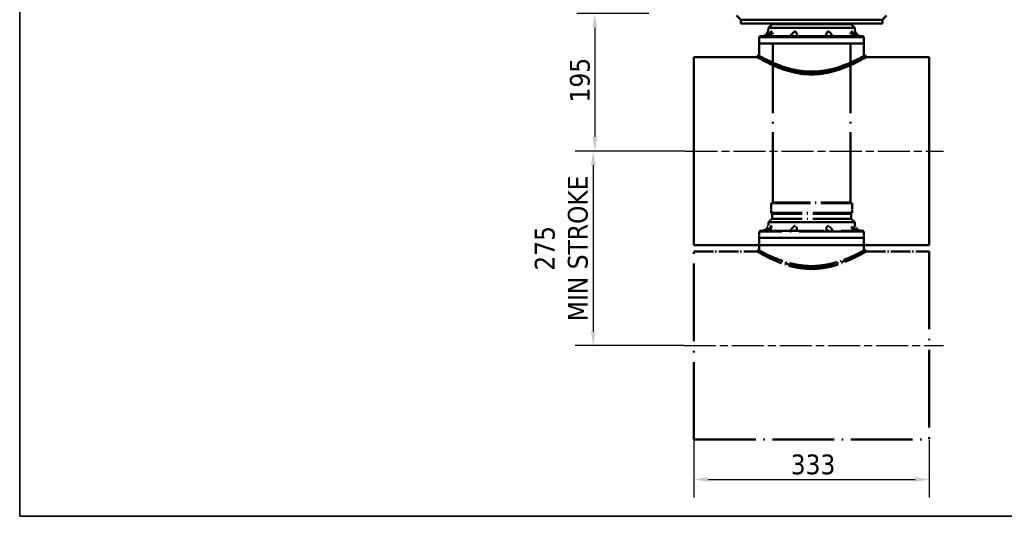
# Model space of a CAD drawing. Header units: millimetres. Extents: x 40 to 4804, y -323 to 2338.
# Tile 1 of 36: x 40 to 1432, y 40 to 742. Entities that reach past the tile are written whole.
import ezdxf

# ---------------------------------------------------------------- set-up
doc = ezdxf.new("R2010")
doc.units = ezdxf.units.MM
doc.header["$LTSCALE"] = 8
doc.linetypes.add('CHAIN', pattern=[0.3543, 0.2362, -0.0295, 0.0591, -0.0295])
doc.linetypes.add('LONG_DASH_DOTTED', pattern=[0.61, 0.48, -0.06, 0.01, -0.06])
for name, color, linetype, lineweight in [('Border (ISO)', 7, 'Continuous', 70), ('Centerline (ISO)', 7, 'Continuous', 25), ('Dimension (ISO)', 7, 'Continuous', 25), ('Overlay (ISO)', 7, 'LONG_DASH_DOTTED', 50), ('Visible (ISO)', 7, 'Continuous', 50)]:
    doc.layers.add(name, color=color, linetype=linetype, lineweight=lineweight)
doc.styles.add('Note Text (ISO)', font='tahoma.ttf')
doc.dimstyles.new('Default (ISO)', dxfattribs={"dimscale": 8, "dimtxt": 3.5, "dimasz": 2.5, "dimexe": 3.175, "dimexo": 0, "dimgap": 0.762, "dimtad": 1, "dimtoh": 1, "dimrnd": 1e-08, "dimzin": 0, "dimtxsty": 'Note Text (ISO)', "dimcen": 0.09, "dimdle": 10, "dimclrd": 256, "dimclre": 256, "dimclrt": 256, "dimazin": 0, "dimtfac": 1.001486, "dimtmove": 0, "dimatfit": 3, "dimfxl": 1, "dimtolj": 1, "dimtzin": 0, "dimlwd": -1, "dimlwe": -1, "dimarcsym": 0})

# ---------------------------------------------------------------- blocks, each defined once
blk = doc.blocks.new('*D47')
at = {"layer": 'Defpoints', "color": 0, "transparency": 16777216}
for p in [(929.6, 751.1), (853.1, 556.5), (981.1, 556.5)]:
    blk.add_point(p, dxfattribs=at)
at = {"layer": 'Dimension (ISO)', "transparency": 16777216}
for p, q in [((929.6, 751.1), (827.7, 751.1)), ((853.1, 731.1), (853.1, 576.5)), ((981.1, 556.5), (827.7, 556.5))]:
    blk.add_line(p, q, dxfattribs=at)
for points in [[(849.8, 731.1), (856.4, 731.1), (853.1, 751.1)], [(849.8, 576.5), (856.4, 576.5), (853.1, 556.5)]]:
    blk.add_solid(points, dxfattribs=at)
at = {"layer": 'Dimension (ISO)', "transparency": 16777216, "insert": (817.9, 625.4), "char_height": 28, "attachment_point": 1, "rotation": 90, "style": 'Note Text (ISO)'}
blk.add_mtext('\\A1;195', dxfattribs=at)
blk = doc.blocks.new('*D48')
at = {"layer": 'Defpoints', "color": 0, "transparency": 16777216}
for p in [(981.1, 556.5), (850.8, 281.5), (978.8, 281.5)]:
    blk.add_point(p, dxfattribs=at)
at = {"layer": 'Dimension (ISO)', "transparency": 16777216}
for p, q in [((981.1, 556.5), (825.4, 556.5)), ((850.8, 536.5), (850.8, 301.5)), ((978.8, 281.5), (825.4, 281.5))]:
    blk.add_line(p, q, dxfattribs=at)
for points in [[(847.5, 536.5), (854.1, 536.5), (850.8, 556.5)], [(847.5, 301.5), (854.1, 301.5), (850.8, 281.5)]]:
    blk.add_solid(points, dxfattribs=at)
at = {"layer": 'Dimension (ISO)', "transparency": 16777216, "insert": (768.3, 419), "char_height": 28, "attachment_point": 2, "rotation": 90, "style": 'Note Text (ISO)'}
blk.add_mtext('\\A1;\\fTahoma|b0|i0;275\\P\\fTahoma|b0|i0;MIN STROKE', dxfattribs=at)
blk = doc.blocks.new('*D49')
at = {"layer": 'Defpoints', "color": 0, "transparency": 16777216}
for p in [(993.3, 148.5), (1325.9, 148.5), (1325.9, 92.1)]:
    blk.add_point(p, dxfattribs=at)
at = {"layer": 'Dimension (ISO)', "transparency": 16777216}
for p, q in [((993.3, 148.5), (993.3, 66.7)), ((1325.9, 148.5), (1325.9, 66.7)), ((1013.3, 92.1), (1305.9, 92.1))]:
    blk.add_line(p, q, dxfattribs=at)
for points in [[(1013.3, 95.5), (1013.3, 88.8), (993.3, 92.1)], [(1305.9, 95.5), (1305.9, 88.8), (1325.9, 92.1)]]:
    blk.add_solid(points, dxfattribs=at)
at = {"layer": 'Dimension (ISO)', "transparency": 16777216, "insert": (1130.1, 127.4), "char_height": 28, "attachment_point": 1, "style": 'Note Text (ISO)'}
blk.add_mtext('\\A1;333', dxfattribs=at)
blk = doc.blocks.new('Borders OMS Border')
at = {"layer": 'Border (ISO)', "linetype": 'Continuous', "lineweight": 35}
for p, q in [((5, 5), (5, 292)), ((415, 5), (5, 5))]:
    blk.add_line(p, q, dxfattribs=at)

msp = doc.modelspace()

# ---------------------------------------------------------------- linework, layer by layer
at = {"layer": 'Centerline (ISO)', "linetype": 'CHAIN', "ltscale": 23.990969}
for p, q in [((981.115, 556.508), (1345.918, 556.508)), ((978.807, 281.508), (1345.918, 281.508))]:
    msp.add_line(p, q, dxfattribs=at)
at = {"layer": 'Overlay (ISO)', "ltscale": 0.684462}
for p, q in [((1059.618, 742.408), (1053.618, 748.408)), ((1259.618, 742.408), (1265.618, 748.408))]:
    msp.add_line(p, q, dxfattribs=at)
at = {"layer": 'Overlay (ISO)', "ltscale": 21.458965}
for p, q in [((1259.618, 742.408), (1059.618, 742.408)), ((1259.618, 736.908), (1059.618, 736.908))]:
    msp.add_line(p, q, dxfattribs=at)
at = {"layer": 'Overlay (ISO)', "ltscale": 0.44362}
for p, q in [((1059.618, 736.908), (1059.618, 742.408)), ((1259.618, 736.908), (1259.618, 742.408))]:
    msp.add_line(p, q, dxfattribs=at)
at = {"layer": 'Overlay (ISO)', "ltscale": 0.044957}
for p, q in [((1103.379, 736.358), (1103.282, 736.908)), ((1215.857, 736.358), (1215.954, 736.908))]:
    msp.add_line(p, q, dxfattribs=at)
at = {"layer": 'Overlay (ISO)', "ltscale": 14.25375}
msp.add_line((1103.379, 736.358), (1215.857, 736.358), dxfattribs=at)
at = {"layer": 'Overlay (ISO)', "ltscale": 25.865778}
for p, q in [((1104.618, 483.908), (1104.618, 736.358)), ((1214.618, 483.908), (1214.618, 736.358))]:
    msp.add_line(p, q, dxfattribs=at)
at = {"layer": 'Overlay (ISO)', "ltscale": 14.484702}
for p, q in [((1102.468, 482.908), (1216.768, 482.908)), ((1216.768, 469.058), (1102.468, 469.058))]:
    msp.add_line(p, q, dxfattribs=at)
at = {"layer": 'Overlay (ISO)', "ltscale": 1.117268}
for p, q in [((1102.468, 469.058), (1102.468, 482.908)), ((1216.768, 469.058), (1216.768, 482.908))]:
    msp.add_line(p, q, dxfattribs=at)
at = {"layer": 'Overlay (ISO)', "ltscale": 0.113994}
for p, q in [((1104.618, 483.908), (1103.618, 482.908)), ((1214.618, 483.908), (1215.618, 482.908)), ((1086.618, 443.908), (1085.618, 442.908)), ((1232.618, 443.908), (1233.618, 442.908))]:
    msp.add_line(p, q, dxfattribs=at)
at = {"layer": 'Overlay (ISO)', "ltscale": 13.939779}
msp.add_line((1104.618, 483.908), (1214.618, 483.908), dxfattribs=at)
at = {"layer": 'Overlay (ISO)', "ltscale": 0.570368}
for p, q in [((1103.618, 460.908), (1098.618, 455.908)), ((1215.618, 460.908), (1220.618, 455.908))]:
    msp.add_line(p, q, dxfattribs=at)
at = {"layer": 'Overlay (ISO)', "ltscale": 0.131108}
for p, q in [((1103.618, 467.908), (1102.468, 469.058)), ((1215.618, 467.908), (1216.768, 469.058))]:
    msp.add_line(p, q, dxfattribs=at)
at = {"layer": 'Overlay (ISO)', "ltscale": 14.193232}
for p, q in [((1215.618, 467.908), (1103.618, 467.908)), ((1215.618, 460.908), (1103.618, 460.908))]:
    msp.add_line(p, q, dxfattribs=at)
at = {"layer": 'Overlay (ISO)', "ltscale": 0.564635}
for p, q in [((1103.618, 460.908), (1103.618, 467.908)), ((1215.618, 460.908), (1215.618, 467.908))]:
    msp.add_line(p, q, dxfattribs=at)
at = {"layer": 'Overlay (ISO)', "ltscale": 19.634954}
for p, q in [((1098.618, 455.908), (1220.618, 455.908)), ((1220.618, 455.908), (1098.618, 455.908))]:
    msp.add_line(p, q, dxfattribs=at)
at = {"layer": 'Overlay (ISO)', "ltscale": 0.161253}
for p, q in [((1098.618, 453.908), (1098.618, 455.908)), ((1220.618, 453.908), (1220.618, 455.908))]:
    msp.add_line(p, q, dxfattribs=at)
at = {"layer": 'Overlay (ISO)', "ltscale": 0.725987}
for p, q in [((1085.618, 433.908), (1085.618, 442.908)), ((1233.618, 433.908), (1233.618, 442.908))]:
    msp.add_line(p, q, dxfattribs=at)
at = {"layer": 'Overlay (ISO)', "ltscale": 23.819452}
for p, q in [((1233.618, 442.908), (1085.618, 442.908)), ((1233.618, 433.908), (1085.618, 433.908)), ((1085.618, 433.908), (1233.618, 433.908))]:
    msp.add_line(p, q, dxfattribs=at)
at = {"layer": 'Overlay (ISO)', "ltscale": 1.43594}
for p, q in [((1085.618, 416.108), (1085.618, 433.908)), ((1233.618, 416.108), (1233.618, 433.908))]:
    msp.add_line(p, q, dxfattribs=at)
at = {"layer": 'Overlay (ISO)', "ltscale": 23.497568}
msp.add_line((1086.618, 443.908), (1232.618, 443.908), dxfattribs=at)
at = {"layer": 'Overlay (ISO)', "ltscale": 28.540424}
for p, q in [((993.318, 148.508), (993.318, 414.508)), ((1325.918, 414.508), (1325.918, 148.508))]:
    msp.add_line(p, q, dxfattribs=at)
at = {"layer": 'Overlay (ISO)', "ltscale": 7.204302}
for p, q in [((993.318, 414.508), (1082.618, 414.508)), ((1236.618, 414.508), (1325.918, 414.508))]:
    msp.add_line(p, q, dxfattribs=at)
at = {"layer": 'Overlay (ISO)', "ltscale": 0.128982}
for p, q in [((1082.618, 414.508), (1082.618, 416.108)), ((1236.618, 414.508), (1236.618, 416.108))]:
    msp.add_line(p, q, dxfattribs=at)
at = {"layer": 'Overlay (ISO)', "ltscale": 0.241929}
for p, q in [((1082.618, 416.108), (1085.618, 416.108)), ((1233.618, 416.108), (1236.618, 416.108))]:
    msp.add_line(p, q, dxfattribs=at)
at = {"layer": 'Overlay (ISO)', "ltscale": 22.718578}
msp.add_line((993.318, 148.508), (1325.918, 148.508), dxfattribs=at)
at = {"layer": 'Overlay (ISO)', "ltscale": 1.267162}
for centre, start, end in [((1088.618, 453.908), 270, 0), ((1230.618, 453.908), 180, 270)]:
    msp.add_arc(centre, 10, start, end, dxfattribs=at)
at = {"layer": 'Overlay (ISO)', "ltscale": 2.648008}
for points in [[(1094.485, 443.921), (1094.361, 443.921), (1094.269, 443.922), (1094.153, 443.93), (1094.132, 443.936), (1094.169, 443.967), (1094.289, 444), (1094.71, 444.132), (1095.024, 444.236), (1095.713, 444.522), (1096.06, 444.684), (1096.786, 445.074), (1097.155, 445.297), (1098.021, 445.881), (1098.507, 446.259), (1099.812, 447.403), (1100.523, 448.199), (1101.492, 449.394), (1101.833, 449.857), (1102.241, 450.362), (1102.381, 450.525), (1102.593, 450.71), (1102.673, 450.762), (1102.823, 450.797), (1102.886, 450.777), (1102.995, 450.671), (1103.049, 450.571), (1103.169, 450.045), (1103.163, 449.478), (1102.888, 448.148), (1102.562, 447.326), (1101.679, 446.188), (1101.309, 445.824), (1100.545, 445.256), (1100.179, 445.039), (1099.369, 444.654), (1098.93, 444.496), (1097.941, 444.22), (1097.404, 444.123), (1096.36, 443.99), (1095.874, 443.959), (1095.04, 443.924), (1094.709, 443.921), (1094.485, 443.921)], [(1186.597, 443.921), (1186.298, 443.921), (1185.986, 443.922), (1185.337, 443.93), (1185.007, 443.936), (1184.143, 443.967), (1183.622, 444), (1182.612, 444.132), (1182.146, 444.236), (1181.429, 444.522), (1181.166, 444.684), (1180.755, 445.074), (1180.611, 445.297), (1180.388, 445.881), (1180.354, 446.259), (1180.447, 447.403), (1180.735, 448.199), (1181.357, 449.394), (1181.674, 449.857), (1182.165, 450.362), (1182.358, 450.525), (1182.714, 450.71), (1182.867, 450.762), (1183.2, 450.797), (1183.368, 450.777), (1183.719, 450.671), (1183.93, 450.571), (1184.7, 450.045), (1185.268, 449.478), (1186.519, 448.148), (1187.247, 447.326), (1188.227, 446.188), (1188.533, 445.824), (1188.971, 445.256), (1189.124, 445.039), (1189.337, 444.654), (1189.388, 444.496), (1189.353, 444.22), (1189.236, 444.123), (1188.798, 443.99), (1188.469, 443.959), (1187.639, 443.924), (1187.139, 443.921), (1186.597, 443.921)]]:
    msp.add_open_spline(points, degree=3, knots=[-3.6974422, -3.6974422, -3.6974422, -3.6974422, -3.60023645, -3.60023645, -3.49975316, -3.49975316, -3.33382442, -3.33382442, -3.15116453, -3.15116453, -2.99841145, -2.99841145, -2.84560612, -2.84560612, -2.63491949, -2.63491949, -2.23955978, -2.23955978, -1.93688347, -1.93688347, -1.78124542, -1.78124542, -1.67556782, -1.67556782, -1.56500681, -1.56500681, -1.44354057, -1.44354057, -1.1956107, -1.1956107, -0.90522947, -0.90522947, -0.75014686, -0.75014686, -0.62972565, -0.62972565, -0.50113606, -0.50113606, -0.34431084, -0.34431084, -0.17598146, -0.17598146, 0, 0, 0, 0], dxfattribs=at)
at = {"layer": 'Overlay (ISO)', "ltscale": 2.648001}
msp.add_open_spline([(1132.639, 443.921), (1132.172, 443.921), (1131.741, 443.924), (1130.952, 443.948), (1130.618, 443.971), (1130.127, 444.068), (1129.974, 444.142), (1129.834, 444.369), (1129.852, 444.52), (1130.02, 444.896), (1130.162, 445.112), (1130.576, 445.669), (1130.87, 446.023), (1131.736, 447.037), (1132.367, 447.753), (1133.574, 449.07), (1134.117, 449.636), (1134.832, 450.246), (1135.093, 450.444), (1135.523, 450.67), (1135.694, 450.736), (1136.04, 450.797), (1136.202, 450.79), (1136.532, 450.71), (1136.714, 450.626), (1137.283, 450.206), (1137.63, 449.762), (1138.353, 448.567), (1138.728, 447.659), (1138.89, 446.364), (1138.863, 445.943), (1138.633, 445.302), (1138.476, 445.063), (1138.034, 444.655), (1137.751, 444.493), (1137.018, 444.217), (1136.56, 444.122), (1135.519, 443.99), (1134.942, 443.959), (1133.766, 443.924), (1133.179, 443.921), (1132.639, 443.921)], degree=3, knots=[-3.57045515, -3.57045515, -3.57045515, -3.57045515, -3.41880942, -3.41880942, -3.25288901, -3.25288901, -3.08877611, -3.08877611, -2.92244879, -2.92244879, -2.76365321, -2.76365321, -2.55823176, -2.55823176, -2.21074862, -2.21074862, -1.89931475, -1.89931475, -1.74427079, -1.74427079, -1.646353, -1.646353, -1.54916999, -1.54916999, -1.44209579, -1.44209579, -1.23292304, -1.23292304, -0.92295151, -0.92295151, -0.75316529, -0.75316529, -0.62557588, -0.62557588, -0.49538553, -0.49538553, -0.34257452, -0.34257452, -0.17534504, -0.17534504, 0, 0, 0, 0], dxfattribs=at)
at = {"layer": 'Overlay (ISO)', "ltscale": 2.648004}
msp.add_open_spline([(1224.752, 443.921), (1224.596, 443.921), (1224.389, 443.923), (1223.873, 443.937), (1223.563, 443.949), (1222.803, 444.002), (1222.344, 444.049), (1221.319, 444.218), (1220.767, 444.349), (1219.868, 444.66), (1219.521, 444.809), (1218.887, 445.142), (1218.602, 445.321), (1217.998, 445.773), (1217.699, 446.054), (1216.964, 446.901), (1216.627, 447.512), (1216.157, 448.828), (1216.08, 449.486), (1216.103, 450.178), (1216.134, 450.4), (1216.232, 450.65), (1216.28, 450.723), (1216.401, 450.794), (1216.468, 450.794), (1216.63, 450.723), (1216.731, 450.644), (1217.031, 450.329), (1217.227, 450.076), (1217.935, 449.158), (1218.645, 448.232), (1220.034, 446.853), (1220.555, 446.397), (1221.421, 445.74), (1221.754, 445.51), (1222.376, 445.12), (1222.662, 444.957), (1223.273, 444.638), (1223.586, 444.495), (1224.245, 444.224), (1224.549, 444.124), (1224.981, 443.99), (1225.092, 443.959), (1225.096, 443.924), (1224.977, 443.921), (1224.752, 443.921)], degree=3, knots=[-3.58153118, -3.58153118, -3.58153118, -3.58153118, -3.45935815, -3.45935815, -3.32986865, -3.32986865, -3.17093852, -3.17093852, -2.98887846, -2.98887846, -2.86310907, -2.86310907, -2.74251783, -2.74251783, -2.58157662, -2.58157662, -2.28006423, -2.28006423, -1.92962489, -1.92962489, -1.76326623, -1.76326623, -1.66360456, -1.66360456, -1.56841054, -1.56841054, -1.46402366, -1.46402366, -1.32410356, -1.32410356, -0.99946146, -0.99946146, -0.8250514, -0.8250514, -0.71788479, -0.71788479, -0.6224716, -0.6224716, -0.50514429, -0.50514429, -0.34463412, -0.34463412, -0.17656295, -0.17656295, 0, 0, 0, 0], dxfattribs=at)
at = {"layer": 'Overlay (ISO)', "ltscale": 9.994379}
for points, knots in [([(1159.618, 391.908), (1154.635, 391.908), (1149.537, 392.256), (1139.489, 393.618), (1134.539, 394.629), (1125.107, 397.087), (1120.616, 398.531), (1112.33, 401.547), (1108.534, 403.117), (1101.825, 406.084), (1098.664, 407.594), (1093.051, 410.401), (1090.6, 411.696), (1086.632, 413.842), (1085.112, 414.695), (1083.105, 415.828), (1082.618, 416.108), (1082.618, 416.108)], [0, 0, 0, 0, 1.4948679, 1.4948679, 2.98973581, 2.98973581, 4.48460371, 4.48460371, 5.97947162, 5.97947162, 7.46668822, 7.46668822, 8.95390483, 8.95390483, 10.44112144, 10.44112144, 11.92833804, 11.92833804, 11.92833804, 11.92833804]), ([(1236.618, 416.108), (1236.618, 416.108), (1236.132, 415.828), (1234.124, 414.695), (1232.604, 413.842), (1228.636, 411.696), (1226.185, 410.401), (1220.572, 407.594), (1217.411, 406.084), (1210.702, 403.117), (1206.906, 401.547), (1198.62, 398.531), (1194.129, 397.087), (1184.697, 394.629), (1179.747, 393.618), (1169.699, 392.256), (1164.601, 391.908), (1159.618, 391.908)], [35.78501412, 35.78501412, 35.78501412, 35.78501412, 37.27223073, 37.27223073, 38.75944733, 38.75944733, 40.24666394, 40.24666394, 41.73388054, 41.73388054, 43.22874845, 43.22874845, 44.72361635, 44.72361635, 46.21848426, 46.21848426, 47.71335216, 47.71335216, 47.71335216, 47.71335216])]:
    msp.add_open_spline(points, degree=3, knots=knots, dxfattribs=at)
at = {"layer": 'Overlay (ISO)', "ltscale": 10.001276}
for points, knots in [([(1082.618, 414.508), (1082.618, 414.508), (1083.105, 414.224), (1085.114, 413.076), (1086.635, 412.213), (1090.604, 410.039), (1093.056, 408.727), (1098.667, 405.883), (1101.827, 404.353), (1108.532, 401.344), (1112.327, 399.752), (1120.61, 396.69), (1125.099, 395.222), (1134.529, 392.723), (1139.479, 391.693), (1149.529, 390.306), (1154.63, 389.952), (1159.618, 389.952)], [35.81409196, 35.81409196, 35.81409196, 35.81409196, 37.30228943, 37.30228943, 38.79048689, 38.79048689, 40.27868435, 40.27868435, 41.76688181, 41.76688181, 43.26319201, 43.26319201, 44.75950221, 44.75950221, 46.25581242, 46.25581242, 47.75212262, 47.75212262, 47.75212262, 47.75212262]), ([(1159.618, 389.952), (1164.606, 389.952), (1169.707, 390.306), (1179.757, 391.693), (1184.707, 392.723), (1194.137, 395.222), (1198.626, 396.69), (1206.909, 399.752), (1210.704, 401.344), (1217.409, 404.353), (1220.569, 405.883), (1226.18, 408.727), (1228.632, 410.039), (1232.601, 412.213), (1234.122, 413.076), (1236.131, 414.224), (1236.618, 414.508), (1236.618, 414.508)], [0, 0, 0, 0, 1.4963102, 1.4963102, 2.99262041, 2.99262041, 4.48893061, 4.48893061, 5.98524081, 5.98524081, 7.47343827, 7.47343827, 8.96163573, 8.96163573, 10.44983319, 10.44983319, 11.93803065, 11.93803065, 11.93803065, 11.93803065])]:
    msp.add_open_spline(points, degree=3, knots=knots, dxfattribs=at)
at = {"layer": 'Overlay (ISO)', "ltscale": 9.584495}
for points, knots in [([(1085.618, 416.108), (1085.618, 416.108), (1086.084, 415.85), (1088.008, 414.807), (1089.466, 414.022), (1093.276, 412.044), (1095.632, 410.852), (1101.029, 408.269), (1104.071, 406.88), (1110.527, 404.156), (1114.18, 402.718), (1122.154, 399.959), (1126.475, 398.642), (1135.545, 396.405), (1140.303, 395.487), (1149.952, 394.254), (1154.843, 393.941), (1159.618, 393.941)], [34.30463776, 34.30463776, 34.30463776, 34.30463776, 35.73096405, 35.73096405, 37.15729035, 37.15729035, 38.58361664, 38.58361664, 40.00994294, 40.00994294, 41.44233646, 41.44233646, 42.87472998, 42.87472998, 44.30712349, 44.30712349, 45.73951701, 45.73951701, 45.73951701, 45.73951701]), ([(1159.618, 393.941), (1164.393, 393.941), (1169.284, 394.254), (1178.933, 395.487), (1183.691, 396.405), (1192.761, 398.642), (1197.082, 399.959), (1205.056, 402.718), (1208.709, 404.156), (1215.165, 406.88), (1218.207, 408.269), (1223.605, 410.852), (1225.96, 412.044), (1229.77, 414.022), (1231.228, 414.807), (1233.152, 415.85), (1233.618, 416.108), (1233.618, 416.108)], [0, 0, 0, 0, 1.43239352, 1.43239352, 2.86478704, 2.86478704, 4.29718056, 4.29718056, 5.72957408, 5.72957408, 7.15590037, 7.15590037, 8.58222666, 8.58222666, 10.00855296, 10.00855296, 11.43487925, 11.43487925, 11.43487925, 11.43487925])]:
    msp.add_open_spline(points, degree=3, knots=knots, dxfattribs=at)
at = {"layer": 'Visible (ISO)'}
for p, q in [((1059.618, 742.408), (1053.618, 748.408)), ((1259.618, 742.408), (1059.618, 742.408)), ((1059.618, 736.908), (1059.618, 742.408)), ((1259.618, 742.408), (1265.618, 748.408)), ((1259.618, 736.908), (1259.618, 742.408)), ((1259.618, 736.908), (1059.618, 736.908)), ((1103.618, 735.908), (1098.618, 730.908)), ((1098.618, 730.908), (1220.618, 730.908)), ((1098.618, 728.908), (1098.618, 730.908)), ((1220.618, 730.908), (1098.618, 730.908)), ((1103.379, 736.358), (1103.282, 736.908)), ((1103.379, 736.358), (1215.857, 736.358)), ((1103.618, 735.908), (1103.618, 736.358)), ((1215.618, 735.908), (1103.618, 735.908)), ((1215.618, 735.908), (1215.618, 736.358)), ((1215.618, 735.908), (1220.618, 730.908)), ((1215.857, 736.358), (1215.954, 736.908)), ((1220.618, 728.908), (1220.618, 730.908)), ((1086.618, 718.908), (1085.618, 717.908)), ((1085.618, 708.908), (1085.618, 717.908)), ((1233.618, 717.908), (1085.618, 717.908)), ((1086.618, 718.908), (1232.618, 718.908)), ((1232.618, 718.908), (1233.618, 717.908)), ((1233.618, 708.908), (1233.618, 717.908)), ((1233.618, 708.908), (1085.618, 708.908)), ((1085.618, 708.908), (1233.618, 708.908)), ((1085.618, 691.108), (1085.618, 708.908)), ((1233.618, 691.108), (1233.618, 708.908)), ((993.318, 423.508), (993.318, 689.508)), ((993.318, 689.508), (1082.618, 689.508)), ((1082.618, 689.508), (1082.618, 691.108)), ((1082.618, 691.108), (1085.618, 691.108)), ((1233.618, 691.108), (1236.618, 691.108)), ((1236.618, 689.508), (1236.618, 691.108)), ((1236.618, 689.508), (1325.918, 689.508)), ((1325.918, 689.508), (1325.918, 423.508)), ((993.318, 423.508), (1325.918, 423.508))]:
    msp.add_line(p, q, dxfattribs=at)
for centre, start, end in [((1088.618, 728.908), 270, 0), ((1230.618, 728.908), 180, 270)]:
    msp.add_arc(centre, 10, start, end, dxfattribs=at)
for points, knots in [([(1094.485, 718.921), (1094.361, 718.921), (1094.269, 718.922), (1094.153, 718.93), (1094.132, 718.936), (1094.169, 718.967), (1094.289, 719), (1094.71, 719.132), (1095.024, 719.236), (1095.713, 719.522), (1096.06, 719.684), (1096.786, 720.074), (1097.155, 720.297), (1098.021, 720.881), (1098.507, 721.259), (1099.812, 722.403), (1100.523, 723.199), (1101.492, 724.394), (1101.833, 724.857), (1102.241, 725.362), (1102.381, 725.525), (1102.593, 725.71), (1102.673, 725.762), (1102.823, 725.797), (1102.886, 725.777), (1102.995, 725.671), (1103.049, 725.571), (1103.169, 725.045), (1103.163, 724.478), (1102.888, 723.148), (1102.562, 722.326), (1101.679, 721.188), (1101.309, 720.824), (1100.545, 720.256), (1100.179, 720.039), (1099.369, 719.654), (1098.93, 719.496), (1097.941, 719.22), (1097.404, 719.123), (1096.36, 718.99), (1095.874, 718.959), (1095.04, 718.924), (1094.709, 718.921), (1094.485, 718.921)], [-3.6974422, -3.6974422, -3.6974422, -3.6974422, -3.60023645, -3.60023645, -3.49975316, -3.49975316, -3.33382442, -3.33382442, -3.15116453, -3.15116453, -2.99841145, -2.99841145, -2.84560612, -2.84560612, -2.63491949, -2.63491949, -2.23955978, -2.23955978, -1.93688347, -1.93688347, -1.78124542, -1.78124542, -1.67556782, -1.67556782, -1.56500681, -1.56500681, -1.44354057, -1.44354057, -1.1956107, -1.1956107, -0.90522947, -0.90522947, -0.75014686, -0.75014686, -0.62972565, -0.62972565, -0.50113606, -0.50113606, -0.34431084, -0.34431084, -0.17598146, -0.17598146, 0, 0, 0, 0]), ([(1132.639, 718.921), (1132.172, 718.921), (1131.741, 718.924), (1130.952, 718.948), (1130.618, 718.971), (1130.127, 719.068), (1129.974, 719.142), (1129.834, 719.369), (1129.852, 719.52), (1130.02, 719.896), (1130.162, 720.112), (1130.576, 720.669), (1130.87, 721.023), (1131.736, 722.037), (1132.367, 722.753), (1133.574, 724.07), (1134.117, 724.636), (1134.832, 725.246), (1135.093, 725.444), (1135.523, 725.67), (1135.694, 725.736), (1136.04, 725.797), (1136.202, 725.79), (1136.532, 725.71), (1136.714, 725.626), (1137.283, 725.206), (1137.63, 724.762), (1138.353, 723.567), (1138.728, 722.659), (1138.89, 721.364), (1138.863, 720.943), (1138.633, 720.302), (1138.476, 720.063), (1138.034, 719.655), (1137.751, 719.493), (1137.018, 719.217), (1136.56, 719.122), (1135.519, 718.99), (1134.942, 718.959), (1133.766, 718.924), (1133.179, 718.921), (1132.639, 718.921)], [-3.57045515, -3.57045515, -3.57045515, -3.57045515, -3.41880942, -3.41880942, -3.25288901, -3.25288901, -3.08877611, -3.08877611, -2.92244879, -2.92244879, -2.76365321, -2.76365321, -2.55823176, -2.55823176, -2.21074862, -2.21074862, -1.89931475, -1.89931475, -1.74427079, -1.74427079, -1.646353, -1.646353, -1.54916999, -1.54916999, -1.44209579, -1.44209579, -1.23292304, -1.23292304, -0.92295151, -0.92295151, -0.75316529, -0.75316529, -0.62557588, -0.62557588, -0.49538553, -0.49538553, -0.34257452, -0.34257452, -0.17534504, -0.17534504, 0, 0, 0, 0]), ([(1186.597, 718.921), (1186.298, 718.921), (1185.986, 718.922), (1185.337, 718.93), (1185.007, 718.936), (1184.143, 718.967), (1183.622, 719), (1182.612, 719.132), (1182.146, 719.236), (1181.429, 719.522), (1181.166, 719.684), (1180.755, 720.074), (1180.611, 720.297), (1180.388, 720.881), (1180.354, 721.259), (1180.447, 722.403), (1180.735, 723.199), (1181.357, 724.394), (1181.674, 724.857), (1182.165, 725.362), (1182.358, 725.525), (1182.714, 725.71), (1182.867, 725.762), (1183.2, 725.797), (1183.368, 725.777), (1183.719, 725.671), (1183.93, 725.571), (1184.7, 725.045), (1185.268, 724.478), (1186.519, 723.148), (1187.247, 722.326), (1188.227, 721.188), (1188.533, 720.824), (1188.971, 720.256), (1189.124, 720.039), (1189.337, 719.654), (1189.388, 719.496), (1189.353, 719.22), (1189.236, 719.123), (1188.798, 718.99), (1188.469, 718.959), (1187.639, 718.924), (1187.139, 718.921), (1186.597, 718.921)], [-3.6974422, -3.6974422, -3.6974422, -3.6974422, -3.60023645, -3.60023645, -3.49975316, -3.49975316, -3.33382442, -3.33382442, -3.15116453, -3.15116453, -2.99841145, -2.99841145, -2.84560612, -2.84560612, -2.63491949, -2.63491949, -2.23955978, -2.23955978, -1.93688347, -1.93688347, -1.78124542, -1.78124542, -1.67556782, -1.67556782, -1.56500681, -1.56500681, -1.44354057, -1.44354057, -1.1956107, -1.1956107, -0.90522947, -0.90522947, -0.75014686, -0.75014686, -0.62972565, -0.62972565, -0.50113606, -0.50113606, -0.34431084, -0.34431084, -0.17598146, -0.17598146, 0, 0, 0, 0]), ([(1224.752, 718.921), (1224.596, 718.921), (1224.389, 718.923), (1223.873, 718.937), (1223.563, 718.949), (1222.803, 719.002), (1222.344, 719.049), (1221.319, 719.218), (1220.767, 719.349), (1219.868, 719.66), (1219.521, 719.809), (1218.887, 720.142), (1218.602, 720.321), (1217.998, 720.773), (1217.699, 721.054), (1216.964, 721.901), (1216.627, 722.512), (1216.157, 723.828), (1216.08, 724.486), (1216.103, 725.178), (1216.134, 725.4), (1216.232, 725.65), (1216.28, 725.723), (1216.401, 725.794), (1216.468, 725.794), (1216.63, 725.723), (1216.731, 725.644), (1217.031, 725.329), (1217.227, 725.076), (1217.935, 724.158), (1218.645, 723.232), (1220.034, 721.853), (1220.555, 721.397), (1221.421, 720.74), (1221.754, 720.51), (1222.376, 720.12), (1222.662, 719.957), (1223.273, 719.638), (1223.586, 719.495), (1224.245, 719.224), (1224.549, 719.124), (1224.981, 718.99), (1225.092, 718.959), (1225.096, 718.924), (1224.977, 718.921), (1224.752, 718.921)], [-3.58153118, -3.58153118, -3.58153118, -3.58153118, -3.45935815, -3.45935815, -3.32986865, -3.32986865, -3.17093852, -3.17093852, -2.98887846, -2.98887846, -2.86310907, -2.86310907, -2.74251783, -2.74251783, -2.58157662, -2.58157662, -2.28006423, -2.28006423, -1.92962489, -1.92962489, -1.76326623, -1.76326623, -1.66360456, -1.66360456, -1.56841054, -1.56841054, -1.46402366, -1.46402366, -1.32410356, -1.32410356, -0.99946146, -0.99946146, -0.8250514, -0.8250514, -0.71788479, -0.71788479, -0.6224716, -0.6224716, -0.50514429, -0.50514429, -0.34463412, -0.34463412, -0.17656295, -0.17656295, 0, 0, 0, 0]), ([(1159.618, 666.908), (1154.635, 666.908), (1149.537, 667.256), (1139.489, 668.618), (1134.539, 669.629), (1125.107, 672.087), (1120.616, 673.531), (1112.33, 676.547), (1108.534, 678.117), (1101.825, 681.084), (1098.664, 682.594), (1093.051, 685.401), (1090.6, 686.696), (1086.632, 688.842), (1085.112, 689.695), (1083.105, 690.828), (1082.618, 691.108), (1082.618, 691.108)], [0, 0, 0, 0, 1.4948679, 1.4948679, 2.98973581, 2.98973581, 4.48460371, 4.48460371, 5.97947162, 5.97947162, 7.46668822, 7.46668822, 8.95390483, 8.95390483, 10.44112144, 10.44112144, 11.92833804, 11.92833804, 11.92833804, 11.92833804]), ([(1082.618, 689.508), (1082.618, 689.508), (1083.105, 689.224), (1085.114, 688.076), (1086.635, 687.213), (1090.604, 685.039), (1093.056, 683.727), (1098.667, 680.883), (1101.827, 679.353), (1108.532, 676.344), (1112.327, 674.752), (1120.61, 671.69), (1125.099, 670.222), (1134.529, 667.723), (1139.479, 666.693), (1149.529, 665.306), (1154.63, 664.952), (1159.618, 664.952)], [35.81409196, 35.81409196, 35.81409196, 35.81409196, 37.30228943, 37.30228943, 38.79048689, 38.79048689, 40.27868435, 40.27868435, 41.76688181, 41.76688181, 43.26319201, 43.26319201, 44.75950221, 44.75950221, 46.25581242, 46.25581242, 47.75212262, 47.75212262, 47.75212262, 47.75212262]), ([(1085.618, 691.108), (1085.618, 691.108), (1086.084, 690.85), (1088.008, 689.807), (1089.466, 689.022), (1093.276, 687.044), (1095.632, 685.852), (1101.029, 683.269), (1104.071, 681.88), (1110.527, 679.156), (1114.18, 677.718), (1122.154, 674.959), (1126.475, 673.642), (1135.545, 671.405), (1140.303, 670.487), (1149.952, 669.254), (1154.843, 668.941), (1159.618, 668.941)], [34.30463776, 34.30463776, 34.30463776, 34.30463776, 35.73096405, 35.73096405, 37.15729035, 37.15729035, 38.58361664, 38.58361664, 40.00994294, 40.00994294, 41.44233646, 41.44233646, 42.87472998, 42.87472998, 44.30712349, 44.30712349, 45.73951701, 45.73951701, 45.73951701, 45.73951701]), ([(1236.618, 691.108), (1236.618, 691.108), (1236.132, 690.828), (1234.124, 689.695), (1232.604, 688.842), (1228.636, 686.696), (1226.185, 685.401), (1220.572, 682.594), (1217.411, 681.084), (1210.702, 678.117), (1206.906, 676.547), (1198.62, 673.531), (1194.129, 672.087), (1184.697, 669.629), (1179.747, 668.618), (1169.699, 667.256), (1164.601, 666.908), (1159.618, 666.908)], [35.78501412, 35.78501412, 35.78501412, 35.78501412, 37.27223073, 37.27223073, 38.75944733, 38.75944733, 40.24666394, 40.24666394, 41.73388054, 41.73388054, 43.22874845, 43.22874845, 44.72361635, 44.72361635, 46.21848426, 46.21848426, 47.71335216, 47.71335216, 47.71335216, 47.71335216]), ([(1159.618, 668.941), (1164.393, 668.941), (1169.284, 669.254), (1178.933, 670.487), (1183.691, 671.405), (1192.761, 673.642), (1197.082, 674.959), (1205.056, 677.718), (1208.709, 679.156), (1215.165, 681.88), (1218.207, 683.269), (1223.605, 685.852), (1225.96, 687.044), (1229.77, 689.022), (1231.228, 689.807), (1233.152, 690.85), (1233.618, 691.108), (1233.618, 691.108)], [0, 0, 0, 0, 1.43239352, 1.43239352, 2.86478704, 2.86478704, 4.29718056, 4.29718056, 5.72957408, 5.72957408, 7.15590037, 7.15590037, 8.58222666, 8.58222666, 10.00855296, 10.00855296, 11.43487925, 11.43487925, 11.43487925, 11.43487925]), ([(1159.618, 664.952), (1164.606, 664.952), (1169.707, 665.306), (1179.757, 666.693), (1184.707, 667.723), (1194.137, 670.222), (1198.626, 671.69), (1206.909, 674.752), (1210.704, 676.344), (1217.409, 679.353), (1220.569, 680.883), (1226.18, 683.727), (1228.632, 685.039), (1232.601, 687.213), (1234.122, 688.076), (1236.131, 689.224), (1236.618, 689.508), (1236.618, 689.508)], [0, 0, 0, 0, 1.4963102, 1.4963102, 2.99262041, 2.99262041, 4.48893061, 4.48893061, 5.98524081, 5.98524081, 7.47343827, 7.47343827, 8.96163573, 8.96163573, 10.44983319, 10.44983319, 11.93803065, 11.93803065, 11.93803065, 11.93803065])]:
    msp.add_open_spline(points, degree=3, knots=knots, dxfattribs=at)

# ---------------------------------------------------------------- block references
at = {"xscale": 8, "yscale": 8, "zscale": 8}
msp.add_blockref('Borders OMS Border', (0, 0), dxfattribs=at)

# ---------------------------------------------------------------- dimensions: what is measured, and where the dimension line sits
at = {"layer": 'Dimension (ISO)'}
dim = msp.add_linear_dim(base=(853.115, 556.508), p1=(929.618, 751.108), p2=(981.115, 556.508), angle=270, dimstyle='Default (ISO)', override={"dimgap": 0.762, "dimtoh": 0, "dimdec": 0, "dimtol": 0, "dimlim": 0, "dimtp": 0, "dimtm": 0, "dimtdec": 2, "dimtofl": 0, "dimatfit": 1}, dxfattribs=at)
dim.commit()
dim.dimension.update_dxf_attribs({"geometry": '*D47', "text_midpoint": (853.115, 653.808), "dimtype": 160})
dim = msp.add_linear_dim(base=(850.807, 281.508), p1=(981.115, 556.508), p2=(978.807, 281.508), angle=90, text='\\fTahoma|b0|i0;<>\\P\\fTahoma|b0|i0;MIN STROKE', dimstyle='Default (ISO)', override={"dimgap": 0.762, "dimtoh": 0, "dimdec": 0, "dimtol": 0, "dimlim": 0, "dimtp": 0, "dimtm": 0, "dimtdec": 2, "dimtofl": 0, "dimatfit": 1, "dimtvp": -0.25}, dxfattribs=at)
dim.commit()
dim.dimension.update_dxf_attribs({"geometry": '*D48', "text_midpoint": (850.807, 419.008), "dimtype": 160})
dim = msp.add_linear_dim(base=(1325.918, 92.147), p1=(993.318, 148.508), p2=(1325.918, 148.508), dimstyle='Default (ISO)', override={"dimgap": 0.762, "dimtoh": 0, "dimdec": 0, "dimtol": 0, "dimlim": 0, "dimtp": 0, "dimtm": 0, "dimtdec": 2, "dimtofl": 0, "dimatfit": 1}, dxfattribs=at)
dim.commit()
dim.dimension.update_dxf_attribs({"geometry": '*D49', "text_midpoint": (1159.618, 92.147), "dimtype": 160})

doc.saveas('drawing.dxf')
